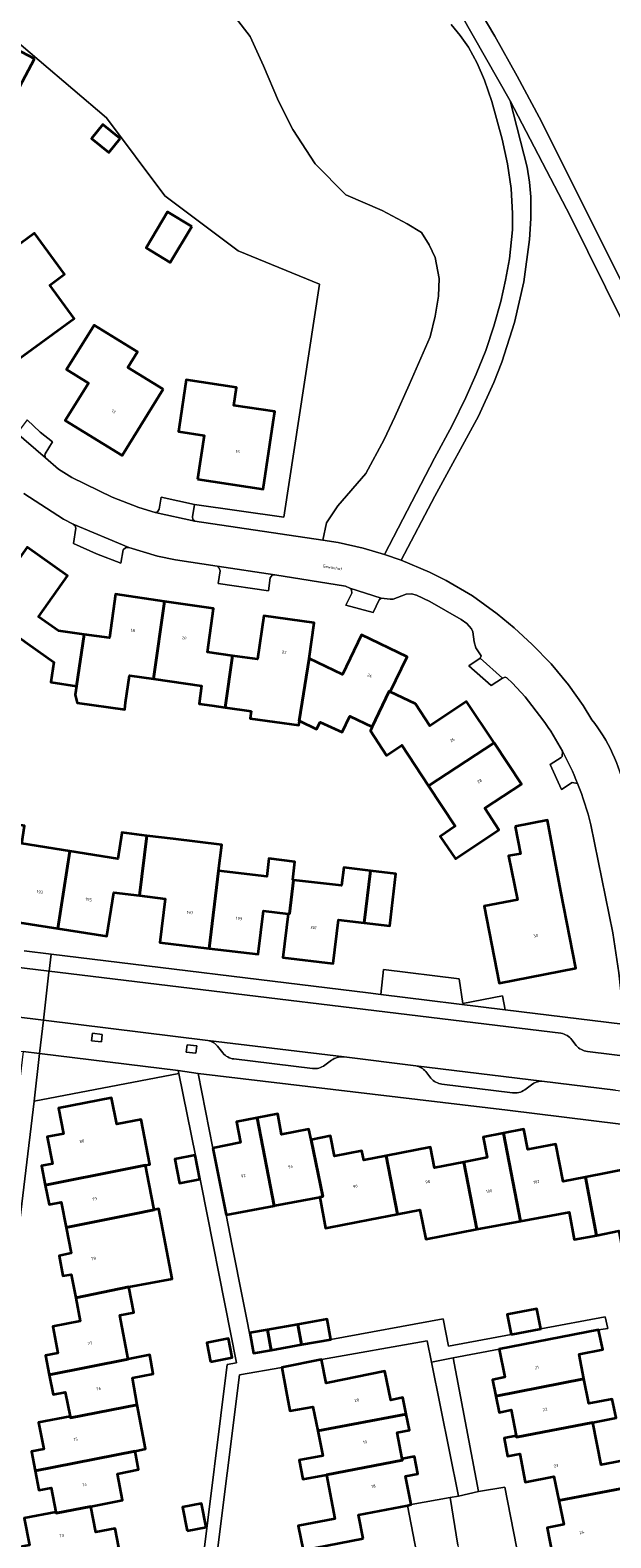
# Model space of a CAD drawing. Header units: metres. Extents: x 197700 to 204338, y 317132 to 325229.
# Tile 85 of 256: x 199040 to 199110, y 320402 to 320583. Entities that reach past the tile are written whole.
import ezdxf
from ezdxf.enums import TextEntityAlignment as Align

# ---------------------------------------------------------------- set-up
doc = ezdxf.new("R2010")
doc.units = ezdxf.units.M
for name, color, linetype, lineweight in [('B-WE-GR-BEPLANTING_CULTUUR_BODEMBEDEKKER-GV', 90, 'Continuous', 18), ('B-WE-GR-BEPLANTING_CULTUUR_HEESTERS-GV', 90, 'Continuous', 18), ('B-WE-OG-BEBOUWING-GV', 7, 'Continuous', 35), ('B-WE-OG-BEBOUWING-T18', 10, 'Continuous', 18), ('B-WE-OG-TERREIN_CULTUURSCHEIDING-GV', 7, 'Continuous', 18), ('B-WE-OG-TERREIN_ERF-GV', 7, 'Continuous', 18), ('B-WE-OG-TOPOGRAFIE-T18', 10, 'Continuous', 18), ('B-WE-VH-ONVERHARD-GV', 252, 'Continuous', 18), ('B-WE-VH-VERHARDING_ASFALT-GV', 252, 'Continuous', 18), ('B-WE-VH-VERHARDING_BETONSTRAATSTEEN-GV', 252, 'Continuous', 18), ('B-WE-VH-VERHARDING_TEGEL-GV', 252, 'Continuous', 18)]:
    doc.layers.add(name, color=color, linetype=linetype, lineweight=lineweight)
doc.styles.add('NLCS-ISO-M200-T18', font='NLCS-ISO.ttf', dxfattribs={"height": 0.36})

msp = doc.modelspace()

# ---------------------------------------------------------------- linework, layer by layer
at = {"layer": 'B-WE-GR-BEPLANTING_CULTUUR_BODEMBEDEKKER-GV'}
msp.add_lwpolyline([(199040.676, 320454.119), (199058.087, 320457.456), (199057.987, 320457.806), (199041.331, 320459.824)], close=True, dxfattribs=at)
at = {"layer": 'B-WE-GR-BEPLANTING_CULTUUR_HEESTERS-GV'}
msp.add_lwpolyline([(199037.26, 320582.745), (199049.38, 320572.422), (199056.404, 320563.012), (199065.21, 320556.397), (199074.961, 320552.412), (199070.702, 320524.38), (199059.946, 320525.909), (199059.702, 320524.417), (199059.739, 320524.094), (199059.98, 320523.877), (199075.389, 320521.582), (199075.825, 320523.69), (199077.177, 320525.718), (199080.557, 320529.624), (199082.735, 320533.718), (199084.012, 320536.422), (199085.74, 320540.291), (199088.294, 320546.075), (199088.895, 320548.554), (199089.271, 320550.958), (199089.346, 320553.061), (199088.895, 320555.615), (199088.144, 320557.117), (199087.243, 320558.62), (199085.515, 320559.671), (199082.51, 320561.249), (199078.153, 320563.127), (199074.473, 320566.883), (199071.768, 320571.014), (199070.041, 320574.394), (199068.238, 320578.676), (199066.66, 320582.206), (199063.505, 320586.263)], dxfattribs=at)
msp.add_lwpolyline([(199097.274, 320465.113), (199096.965, 320466.794), (199092.213, 320465.863), (199091.744, 320468.835), (199082.686, 320469.934), (199082.327, 320466.941)], close=True, dxfattribs=at)
at = {"layer": 'B-WE-OG-BEBOUWING-GV'}
for points in [[(199040.745, 320579.487), (199036.912, 320581.53), (199034.74, 320577.452), (199038.573, 320575.41)], [(199051.023, 320569.91), (199048.943, 320571.595), (199047.578, 320569.91), (199049.658, 320568.225)], [(199059.631, 320559.35), (199056.718, 320561.087), (199054.134, 320556.753), (199057.047, 320555.016)], [(199037.448, 320552.322), (199033.182, 320549.208), (199037.908, 320542.744), (199045.505, 320548.282), (199042.564, 320552.294), (199044.329, 320553.588), (199040.711, 320558.535), (199035.625, 320554.821)], [(199056.188, 320539.752), (199051.952, 320542.383), (199053.107, 320544.242), (199047.902, 320547.476), (199044.579, 320542.126), (199047.21, 320540.493), (199044.42, 320535.989), (199051.241, 320531.767)], [(199060.306, 320528.944), (199068.225, 320527.753), (199069.425, 320535.813), (199069.611, 320537.062), (199064.692, 320537.801), (199065.02, 320539.974), (199058.971, 320540.897), (199058.115, 320535.191), (199058.036, 320534.663), (199061.096, 320534.2)], [(199046.679, 320510.267), (199043.602, 320510.701), (199041.196, 320512.386), (199044.689, 320517.32), (199039.828, 320520.762), (199034.379, 320513.08), (199039.868, 320509.188), (199043.038, 320506.939), (199042.688, 320504.506), (199045.753, 320504.046)], [(199051.676, 320502.076), (199052.144, 320505.301), (199055.013, 320504.901), (199056.358, 320514.232), (199050.475, 320515.086), (199049.726, 320509.837), (199046.679, 320510.267), (199045.753, 320504.046), (199045.598, 320502.973), (199045.862, 320502.038), (199051.565, 320501.243)], [(199063.636, 320501.485), (199064.522, 320507.702), (199061.503, 320508.133), (199062.251, 320513.377), (199056.358, 320514.232), (199055.013, 320504.901), (199060.802, 320504.093), (199060.517, 320501.926), (199062.019, 320501.714)], [(199066.755, 320501.043), (199066.629, 320500.156), (199072.503, 320499.324), (199072.578, 320499.848), (199072.54, 320499.867), (199073.734, 320507.383), (199074.345, 320511.643), (199068.291, 320512.508), (199067.541, 320507.27), (199064.522, 320507.702), (199063.636, 320501.485)], [(199083.487, 320503.359), (199085.523, 320507.556), (199080.031, 320510.215), (199077.723, 320505.452), (199073.734, 320507.383), (199072.54, 320499.867), (199072.578, 320499.848), (199074.623, 320498.854), (199075.052, 320499.707), (199077.701, 320498.484), (199078.636, 320500.441), (199081.303, 320499.15), (199083.343, 320503.429)], [(199095.952, 320497.226), (199092.661, 320502.187), (199088.251, 320499.263), (199086.508, 320501.897), (199083.487, 320503.359), (199083.343, 320503.429), (199081.303, 320499.15), (199081.085, 320498.646), (199083.032, 320495.711), (199084.853, 320496.92), (199088.07, 320492.049)], [(199095.952, 320497.226), (199088.07, 320492.049), (199091.287, 320487.179), (199089.467, 320485.957), (199091.3, 320483.28), (199096.535, 320486.765), (199094.833, 320489.36), (199099.243, 320492.265)], [(199035.432, 320481.543), (199038.462, 320481.034), (199037.634, 320475.815), (199043.537, 320474.896), (199044.975, 320484.184), (199039.19, 320485.092), (199039.518, 320487.232), (199038.374, 320487.422), (199036.368, 320487.755)], [(199098.491, 320487.134), (199099.129, 320483.867), (199097.697, 320483.605), (199098.762, 320478.328), (199094.773, 320477.554), (199096.568, 320468.316), (199105.787, 320470.112), (199103.988, 320479.341), (199102.389, 320487.895)], [(199043.537, 320474.896), (199049.431, 320473.978), (199050.245, 320479.216), (199053.339, 320478.839), (199054.244, 320486.048), (199051.231, 320486.411), (199051.225, 320486.369), (199050.751, 320483.278), (199044.975, 320484.184)], [(199061.708, 320472.481), (199062.832, 320481.812), (199063.219, 320484.952), (199057.387, 320485.67), (199054.244, 320486.048), (199053.339, 320478.839), (199056.433, 320478.462), (199055.803, 320473.183)], [(199062.832, 320481.812), (199061.708, 320472.481), (199067.613, 320471.779), (199068.25, 320477.019), (199071.2, 320476.66), (199071.359, 320476.641), (199071.846, 320480.715), (199071.787, 320480.722), (199072.03, 320482.897), (199068.881, 320483.311), (199068.64, 320481.139)], [(199080.348, 320475.566), (199081.094, 320481.824), (199077.902, 320482.212), (199077.613, 320480.041), (199071.846, 320480.715), (199071.359, 320476.641), (199071.2, 320476.66), (199070.571, 320471.405), (199076.634, 320470.677), (199077.274, 320475.933)], [(199080.348, 320475.566), (199083.421, 320475.2), (199084.167, 320481.451), (199081.094, 320481.824)], [(199051.66, 320445.93), (199054.06, 320446.4), (199054.593, 320446.504), (199053.543, 320451.896), (199050.612, 320451.327), (199049.99, 320454.53), (199043.62, 320453.25), (199044.21, 320450.18), (199042.24, 320449.8), (199042.87, 320446.58), (199041.57, 320446.32), (199042.02, 320443.99)], [(199062.173, 320448.472), (199063.755, 320440.437), (199069.54, 320441.529), (199067.479, 320452.089), (199065.02, 320451.61), (199065.5, 320449.14)], [(199075, 320442.56), (199075.36, 320442.634), (199073.96, 320449.47), (199073.7, 320450.74), (199070.41, 320450.1), (199069.95, 320452.57), (199067.479, 320452.089), (199069.54, 320441.529), (199069.603, 320441.541)], [(199108.25, 320437.968), (199106.96, 320444.959), (199104.25, 320444.43), (199103.37, 320448.94), (199100.02, 320448.28), (199099.54, 320450.73), (199097.091, 320450.258), (199099.12, 320439.677), (199104.961, 320440.755), (199105.6, 320437.455)], [(199073.96, 320449.47), (199075.36, 320442.634), (199075, 320442.56), (199075.7, 320438.82), (199076.106, 320438.9), (199081.028, 320439.867), (199084.35, 320440.52), (199083.001, 320447.527), (199080.29, 320447), (199080.07, 320448.12), (199076.76, 320447.48), (199076.29, 320449.93)], [(199084.35, 320440.52), (199087.05, 320441.05), (199087.74, 320437.5), (199093.889, 320438.712), (199092.34, 320446.782), (199088.78, 320446.1), (199088.31, 320448.56), (199083.001, 320447.527)], [(199097.091, 320450.258), (199094.66, 320449.79), (199095.14, 320447.32), (199092.34, 320446.782), (199093.889, 320438.712), (199099.12, 320439.677)], [(199060.598, 320444.717), (199060.029, 320447.599), (199057.588, 320447.117), (199058.157, 320444.235)], [(199054.06, 320446.4), (199051.66, 320445.93), (199042.02, 320443.99), (199042.47, 320441.66), (199043.95, 320441.95), (199044.542, 320438.897), (199052.54, 320440.53), (199055.103, 320441.042), (199054.5, 320444.14)], [(199116.86, 320440.1), (199116.04, 320444.16), (199112.72, 320443.52), (199112.24, 320445.99), (199106.96, 320444.959), (199108.25, 320437.968), (199110.95, 320438.49), (199111.64, 320434.96), (199117.28, 320436.06), (199117.66, 320436.137)], [(199045.681, 320430.448), (199052.062, 320431.76), (199057.256, 320432.745), (199055.663, 320441.154), (199055.103, 320441.042), (199052.54, 320440.53), (199044.542, 320438.897), (199045.14, 320435.81), (199043.67, 320435.52), (199044.14, 320433.08), (199045.14, 320433.27)], [(199045.681, 320430.448), (199046.22, 320427.64), (199042.91, 320427), (199043.53, 320423.79), (199042.05, 320423.51), (199042.505, 320421.169), (199051.99, 320423.08), (199050.97, 320428.35), (199052.66, 320428.68), (199052.062, 320431.76)], [(199098.026, 320426.022), (199101.576, 320426.735), (199101.093, 320429.141), (199097.543, 320428.429)], [(199072.822, 320424.815), (199072.391, 320427.256), (199068.726, 320426.609), (199069.155, 320424.168)], [(199072.391, 320427.256), (199072.822, 320424.815), (199076.318, 320425.432), (199075.889, 320427.873)], [(199061.891, 320422.767), (199064.493, 320423.281), (199064.041, 320425.569), (199061.439, 320425.055)], [(199068.726, 320426.609), (199066.608, 320426.235), (199067.039, 320423.794), (199069.155, 320424.168)], [(199106.756, 320420.701), (199106.18, 320423.68), (199109.01, 320424.22), (199108.52, 320426.61), (199096.58, 320424.28), (199097.25, 320420.89), (199095.78, 320420.6), (199096.165, 320418.631)], [(199045, 320416.19), (199045.035, 320416.01), (199053.083, 320417.576), (199052.487, 320420.837), (199055, 320421.32), (199054.57, 320423.58), (199051.99, 320423.08), (199042.505, 320421.169), (199042.96, 320418.83), (199044.43, 320419.12)], [(199074.767, 320414.431), (199085.396, 320416.472), (199085.01, 320418.44), (199083.53, 320418.15), (199082.84, 320421.61), (199075.961, 320420.232), (199075.796, 320420.199), (199075.231, 320423.015), (199070.43, 320422.081), (199070.963, 320419.231), (199071.41, 320416.84), (199074.19, 320417.34)], [(199106.756, 320420.701), (199096.165, 320418.631), (199096.55, 320416.66), (199098.01, 320416.96), (199098.62, 320413.83), (199098.65, 320413.7), (199107.83, 320415.47), (199110.61, 320416.01), (199110.15, 320418.27), (199107.33, 320417.73)], [(199040.805, 320409.631), (199052.812, 320412.02), (199054.054, 320412.267), (199053.083, 320417.576), (199045.035, 320416.01), (199045, 320416.19), (199041.21, 320415.45), (199041.83, 320412.24), (199040.35, 320411.95)], [(199084.91, 320411.09), (199084.3, 320414.23), (199085.78, 320414.52), (199085.396, 320416.472), (199074.767, 320414.431), (199075.36, 320411.44), (199072.54, 320410.91), (199072.99, 320408.62), (199075.81, 320409.16), (199084.94, 320410.92)], [(199098.62, 320413.83), (199097.16, 320413.55), (199097.57, 320411.4), (199099.04, 320411.7), (199099.71, 320408.27), (199103.13, 320408.97), (199103.725, 320406.069), (199113.825, 320408.006), (199113.286, 320410.699), (199113.179, 320411.19), (199112.16, 320410.993), (199110.29, 320410.63), (199108.81, 320410.34), (199107.83, 320415.47), (199098.65, 320413.7)], [(199043.3, 320404.68), (199043.33, 320404.53), (199047.496, 320405.346), (199051.317, 320406.095), (199050.69, 320409.27), (199053.24, 320409.78), (199052.812, 320412.02), (199040.805, 320409.631), (199041.26, 320407.31), (199042.73, 320407.59)], [(199080.219, 320401.488), (199079.67, 320404.33), (199085.549, 320405.485), (199085.98, 320405.57), (199085.31, 320408.99), (199086.81, 320409.28), (199086.39, 320411.38), (199084.91, 320411.09), (199084.94, 320410.92), (199075.81, 320409.16), (199076.83, 320403.87), (199072.42, 320403.02), (199073.005, 320400.099)], [(199103.39, 320397.23), (199103.37, 320397.35), (199112.52, 320399.16), (199111.532, 320404.24), (199114.4, 320404.798), (199113.825, 320408.006), (199103.725, 320406.069), (199104.32, 320403.17), (199102.32, 320402.76), (199103.01, 320399.31), (199101.52, 320399.02), (199101.93, 320396.94)], [(199043.3, 320404.68), (199039.5, 320403.93), (199040.13, 320400.69), (199038.64, 320400.4), (199039.14, 320397.93), (199040.61, 320398.27), (199040.59, 320398.37), (199048.55, 320399.98), (199050.848, 320400.43), (199050.405, 320402.69), (199048.106, 320402.242), (199047.496, 320405.346), (199043.33, 320404.53)], [(199059.086, 320402.413), (199061.37, 320402.864), (199060.807, 320405.716), (199058.523, 320405.265)]]:
    msp.add_lwpolyline(points, close=True, dxfattribs=at)
at = {"layer": 'B-WE-OG-TERREIN_CULTUURSCHEIDING-GV'}
for points in [[(199090.385, 320591.784), (199096.035, 320582.247), (199098.735, 320577.415), (199101.357, 320572.495), (199111.131, 320552.97)], [(199063.505, 320586.263), (199066.66, 320582.206), (199068.238, 320578.676), (199070.041, 320574.394), (199071.768, 320571.014), (199074.473, 320566.883), (199078.153, 320563.127), (199082.51, 320561.249), (199085.515, 320559.671), (199087.243, 320558.62), (199088.144, 320557.117), (199088.895, 320555.615), (199089.346, 320553.061), (199089.271, 320550.958), (199088.895, 320548.554), (199088.294, 320546.075), (199085.74, 320540.291), (199084.012, 320536.422), (199082.735, 320533.718), (199080.557, 320529.624), (199077.177, 320525.718), (199075.825, 320523.69), (199075.389, 320521.582), (199077.236, 320521.307), (199080.236, 320520.632), (199082.775, 320519.884), (199088.787, 320531.46), (199090.916, 320535.402), (199092.562, 320538.779), (199093.81, 320541.563), (199094.959, 320544.426), (199095.932, 320547.352), (199096.761, 320550.323), (199097.345, 320552.881), (199097.81, 320555.463), (199098.163, 320558.919), (199098.183, 320560.906), (199097.996, 320563.913), (199097.557, 320566.894), (199096.928, 320569.839), (199095.682, 320574.356), (199094.807, 320576.945), (199093.939, 320578.974), (199092.866, 320580.903), (199091.895, 320582.319), (199090.811, 320583.65)], [(199111.419, 320547.829), (199105.153, 320560.548), (199097.9, 320574.459), (199099.92, 320566.458), (199100.202, 320564.68), (199100.357, 320562.886), (199100.388, 320560.316), (199100.224, 320557.752), (199099.519, 320552.664), (199098.394, 320547.783), (199096.888, 320543.004), (199095.944, 320540.587), (199094.064, 320536.514), (199088.838, 320526.904), (199084.795, 320519.207), (199088.187, 320517.761), (199090.195, 320516.75), (199093.352, 320514.887), (199096.341, 320512.738), (199098.388, 320511.055), (199100.546, 320509.031), (199102.819, 320506.711), (199104.899, 320504.209), (199106.642, 320501.721), (199107.705, 320500.001)]]:
    msp.add_lwpolyline(points, dxfattribs=at)
msp.add_lwpolyline([(199107.705, 320500.001, -0.1171204), (199111.691, 320491.428)], format="xyb", dxfattribs=at)
at = {"layer": 'B-WE-OG-TERREIN_ERF-GV'}
for points in [[(199039.848, 320536.059), (199041.412, 320534.596), (199042.893, 320533.442), (199042.003, 320531.996), (199041.956, 320531.8), (199042.03, 320531.524), (199043.59, 320530.138), (199045.208, 320529.149), (199050.06, 320526.762), (199053.25, 320525.534), (199055.217, 320524.921), (199055.522, 320525.016), (199055.724, 320525.312), (199055.957, 320526.774), (199059.946, 320525.909), (199070.702, 320524.38), (199074.961, 320552.412), (199065.21, 320556.397), (199056.404, 320563.012), (199049.38, 320572.422), (199037.26, 320582.745)], [(199101.828, 320500), (199099.685, 320502.747), (199098.166, 320504.41), (199097.47, 320505.051), (199097.282, 320505.102), (199096.959, 320504.994), (199095.601, 320504.104), (199092.926, 320506.497), (199094.271, 320507.415), (199094.273, 320507.419), (199094.385, 320507.688), (199093.76, 320508.629), (199093.57, 320509.353), (199093.391, 320510.573), (199093.233, 320510.943), (199092.674, 320511.557), (199092.007, 320512.062), (199088.229, 320514.216), (199086.618, 320514.981), (199086.014, 320515.139), (199085.408, 320515.103), (199083.844, 320514.514), (199083.468, 320514.484), (199082.372, 320514.63), (199082.133, 320514.437), (199081.419, 320512.899), (199078.152, 320513.798), (199078.853, 320515.226), (199078.835, 320515.624), (199078.604, 320515.843), (199078.086, 320516.046), (199069.625, 320517.448), (199069.296, 320517.37), (199069.06, 320517.058), (199068.845, 320515.515), (199062.783, 320516.376), (199063.022, 320517.898), (199062.937, 320518.241), (199062.658, 320518.457), (199057.657, 320519.236), (199055.519, 320519.692), (199052.076, 320520.705), (199051.691, 320520.72), (199051.396, 320520.439), (199051.101, 320518.818), (199048.173, 320519.953), (199045.402, 320521.198), (199045.694, 320523.035), (199045.607, 320523.32), (199045.362, 320523.531), (199044.192, 320524.112), (199039.462, 320527.213)], [(199039.828, 320520.762), (199044.689, 320517.32), (199041.196, 320512.386), (199043.602, 320510.701), (199046.679, 320510.267), (199049.726, 320509.837), (199050.475, 320515.086), (199056.358, 320514.232), (199062.251, 320513.377), (199061.503, 320508.133), (199064.522, 320507.702), (199067.541, 320507.27), (199068.291, 320512.508), (199074.345, 320511.643), (199073.734, 320507.383), (199077.723, 320505.452), (199080.031, 320510.215), (199085.523, 320507.556), (199083.487, 320503.359), (199086.508, 320501.897), (199088.251, 320499.263), (199092.661, 320502.187), (199095.952, 320497.226), (199099.243, 320492.265), (199094.833, 320489.36), (199096.535, 320486.765), (199091.3, 320483.28), (199089.467, 320485.957), (199091.287, 320487.179), (199088.07, 320492.049), (199084.853, 320496.92), (199083.032, 320495.711), (199081.085, 320498.646), (199081.303, 320499.15), (199078.636, 320500.441), (199077.701, 320498.484), (199075.052, 320499.707), (199074.623, 320498.854), (199072.578, 320499.848), (199072.503, 320499.324), (199066.629, 320500.156), (199066.755, 320501.043), (199063.636, 320501.485), (199062.019, 320501.714), (199060.517, 320501.926), (199060.802, 320504.093), (199055.013, 320504.901), (199052.144, 320505.301), (199051.676, 320502.076), (199051.565, 320501.243), (199045.862, 320502.038), (199045.598, 320502.973), (199045.753, 320504.046), (199042.688, 320504.506), (199043.038, 320506.939), (199039.868, 320509.188)], [(199105.996, 320492.325), (199105.325, 320492.452), (199104.053, 320491.61), (199102.692, 320494.608), (199104.009, 320495.447), (199104.136, 320495.558), (199104.172, 320496.219)], [(199080.807, 320467.127), (199082.327, 320466.941), (199082.686, 320469.934), (199091.744, 320468.835), (199092.213, 320465.863), (199096.965, 320466.794), (199097.274, 320465.113), (199111.393, 320463.386), (199111.427, 320464.014), (199111.548, 320463.999), (199110.946, 320469.563), (199110.246, 320474.352), (199107.591, 320487.36)], [(199039.19, 320485.092), (199044.975, 320484.184), (199050.751, 320483.278), (199051.225, 320486.369), (199051.231, 320486.411), (199054.244, 320486.048), (199057.387, 320485.67), (199063.219, 320484.952), (199062.832, 320481.812), (199068.64, 320481.139), (199068.881, 320483.311), (199072.03, 320482.897), (199071.787, 320480.722), (199071.846, 320480.715), (199077.613, 320480.041), (199077.902, 320482.212), (199081.094, 320481.824), (199084.167, 320481.451), (199083.421, 320475.2), (199080.348, 320475.566), (199077.274, 320475.933), (199076.634, 320470.677), (199070.571, 320471.405), (199071.2, 320476.66), (199068.25, 320477.019), (199067.613, 320471.779), (199061.708, 320472.481), (199055.803, 320473.183), (199056.433, 320478.462), (199053.339, 320478.839), (199050.245, 320479.216), (199049.431, 320473.978), (199043.537, 320474.896), (199037.634, 320475.815)], [(199039.503, 320472.179), (199042.744, 320471.783), (199080.807, 320467.127)], [(199060.78, 320397.58), (199063.879, 320422.42), (199065.017, 320422.647), (199060.054, 320447.574), (199058.087, 320457.456), (199040.676, 320454.119), (199036.148, 320416.731)], [(199128.364, 320449.228), (199097.552, 320453.013), (199060.388, 320457.454), (199062.173, 320448.472), (199065.5, 320449.14), (199065.02, 320451.61), (199067.479, 320452.089), (199069.95, 320452.57), (199070.41, 320450.1), (199073.7, 320450.74), (199073.96, 320449.47), (199076.29, 320449.93), (199076.76, 320447.48), (199080.07, 320448.12), (199080.29, 320447), (199083.001, 320447.527), (199088.31, 320448.56), (199088.78, 320446.1), (199092.34, 320446.782), (199095.14, 320447.32), (199094.66, 320449.79), (199097.091, 320450.258), (199099.54, 320450.73), (199100.02, 320448.28), (199103.37, 320448.94), (199104.25, 320444.43), (199106.96, 320444.959), (199112.24, 320445.99)], [(199039.5, 320403.93), (199043.3, 320404.68), (199042.73, 320407.59), (199041.26, 320407.31), (199040.805, 320409.631), (199040.35, 320411.95), (199041.83, 320412.24), (199041.21, 320415.45), (199045, 320416.19), (199044.43, 320419.12), (199042.96, 320418.83), (199042.505, 320421.169), (199042.05, 320423.51), (199043.53, 320423.79), (199042.91, 320427), (199046.22, 320427.64), (199045.681, 320430.448), (199045.14, 320433.27), (199044.14, 320433.08), (199043.67, 320435.52), (199045.14, 320435.81), (199044.542, 320438.897), (199043.95, 320441.95), (199042.47, 320441.66), (199042.02, 320443.99), (199041.57, 320446.32), (199042.87, 320446.58), (199042.24, 320449.8), (199044.21, 320450.18), (199043.62, 320453.25), (199049.99, 320454.53), (199050.612, 320451.327), (199053.543, 320451.896), (199054.593, 320446.504), (199054.06, 320446.4), (199054.5, 320444.14), (199055.103, 320441.042), (199055.663, 320441.154), (199057.256, 320432.745), (199052.062, 320431.76), (199052.66, 320428.68), (199050.97, 320428.35), (199051.99, 320423.08), (199054.57, 320423.58), (199055, 320421.32), (199052.487, 320420.837), (199053.083, 320417.576), (199054.054, 320412.267), (199052.812, 320412.02), (199053.24, 320409.78), (199050.69, 320409.27), (199051.317, 320406.095), (199047.496, 320405.346), (199048.106, 320402.242), (199050.405, 320402.69), (199050.848, 320400.43)], [(199110.95, 320438.49), (199108.25, 320437.968), (199105.6, 320437.455), (199104.961, 320440.755), (199099.12, 320439.677), (199093.889, 320438.712), (199087.74, 320437.5), (199087.05, 320441.05), (199084.35, 320440.52), (199081.028, 320439.867), (199076.106, 320438.9), (199075.7, 320438.82), (199075, 320442.56), (199069.603, 320441.541), (199069.54, 320441.529), (199063.755, 320440.437), (199064.484, 320436.712), (199067.039, 320423.794), (199066.608, 320426.235), (199068.726, 320426.609), (199072.391, 320427.256), (199075.889, 320427.873), (199076.318, 320425.432), (199089.831, 320427.941), (199090.478, 320424.638), (199098.026, 320426.022), (199097.543, 320428.429), (199101.093, 320429.141), (199101.576, 320426.735), (199109.29, 320428.173), (199109.611, 320426.75), (199108.52, 320426.61), (199109.01, 320424.22), (199106.18, 320423.68), (199106.756, 320420.701), (199107.33, 320417.73), (199110.15, 320418.27)], [(199103.01, 320399.31), (199102.32, 320402.76), (199104.32, 320403.17), (199103.725, 320406.069), (199103.13, 320408.97), (199099.71, 320408.27), (199099.04, 320411.7), (199097.57, 320411.4), (199097.16, 320413.55), (199098.62, 320413.83), (199098.01, 320416.96), (199096.55, 320416.66), (199096.165, 320418.631), (199095.78, 320420.6), (199097.25, 320420.89), (199096.58, 320424.28), (199091.026, 320423.234), (199094.067, 320407.163), (199097.268, 320407.66), (199101.507, 320385.951)], [(199073.005, 320400.099), (199072.42, 320403.02), (199076.83, 320403.87), (199075.81, 320409.16), (199072.99, 320408.62), (199072.54, 320410.91), (199075.36, 320411.44), (199074.767, 320414.431), (199074.19, 320417.34), (199071.41, 320416.84), (199070.963, 320419.231), (199070.43, 320422.081), (199065.362, 320421.177), (199062.41, 320397.54)], [(199110.61, 320416.01), (199107.83, 320415.47), (199108.81, 320410.34), (199110.29, 320410.63)], [(199095.068, 320356.021), (199085.549, 320405.485), (199079.67, 320404.33), (199080.219, 320401.488)]]:
    msp.add_lwpolyline(points, dxfattribs=at)
for points in [[(199040.745, 320579.487), (199038.573, 320575.41), (199034.74, 320577.452), (199036.912, 320581.53)], [(199051.023, 320569.91), (199049.658, 320568.225), (199047.578, 320569.91), (199048.943, 320571.595)], [(199059.631, 320559.35), (199057.047, 320555.016), (199054.134, 320556.753), (199056.718, 320561.087)], [(199037.448, 320552.322), (199035.625, 320554.821), (199040.711, 320558.535), (199044.329, 320553.588), (199042.564, 320552.294), (199045.505, 320548.282), (199037.908, 320542.744), (199033.182, 320549.208)], [(199044.42, 320535.989), (199047.21, 320540.493), (199044.579, 320542.126), (199047.902, 320547.476), (199053.107, 320544.242), (199051.952, 320542.383), (199056.188, 320539.752), (199051.241, 320531.767)], [(199069.425, 320535.813), (199068.225, 320527.753), (199060.306, 320528.944), (199061.096, 320534.2), (199058.036, 320534.663), (199058.115, 320535.191), (199058.971, 320540.897), (199065.02, 320539.974), (199064.692, 320537.801), (199069.611, 320537.062)], [(199098.762, 320478.328), (199097.697, 320483.605), (199099.129, 320483.867), (199098.491, 320487.134), (199102.389, 320487.895), (199103.988, 320479.341), (199105.787, 320470.112), (199096.568, 320468.316), (199094.773, 320477.554)], [(199060.598, 320444.717), (199058.157, 320444.235), (199057.588, 320447.117), (199060.029, 320447.599)], [(199061.891, 320422.767), (199061.439, 320425.055), (199064.041, 320425.569), (199064.493, 320423.281)], [(199085.396, 320416.472), (199085.78, 320414.52), (199084.3, 320414.23), (199084.91, 320411.09), (199086.39, 320411.38), (199086.81, 320409.28), (199085.31, 320408.99), (199085.98, 320405.57), (199090.663, 320406.413), (199091.696, 320406.599), (199088.429, 320422.707), (199087.908, 320425.274), (199075.231, 320423.015), (199075.796, 320420.199), (199075.961, 320420.232), (199082.84, 320421.61), (199083.53, 320418.15), (199085.01, 320418.44)], [(199059.086, 320402.413), (199058.523, 320405.265), (199060.807, 320405.716), (199061.37, 320402.864)]]:
    msp.add_lwpolyline(points, close=True, dxfattribs=at)
for points in [[(199104.172, 320496.219, 0.0291883), (199101.828, 320500)], [(199107.591, 320487.36, 0.034445), (199105.996, 320492.325)]]:
    msp.add_lwpolyline(points, format="xyb", dxfattribs=at)
at = {"layer": 'B-WE-VH-ONVERHARD-GV'}
for points in [[(199048.869, 320462.122), (199047.699, 320462.271), (199047.586, 320461.385), (199048.769, 320461.231)], [(199060.236, 320460.755), (199059.092, 320460.904), (199058.962, 320460.023), (199060.126, 320459.864)]]:
    msp.add_lwpolyline(points, close=True, dxfattribs=at)
at = {"layer": 'B-WE-VH-VERHARDING_ASFALT-GV'}
for points in [[(199042.506, 320656.059), (199049.269, 320647.107), (199058.451, 320634.541), (199083.431, 320598.808), (199085.887, 320595.018), (199090.461, 320587.511), (199097.9, 320574.459), (199105.153, 320560.548), (199111.419, 320547.829), (199115.251, 320539.492)], [(199119.691, 320534.026), (199117.676, 320539.392), (199111.131, 320552.97), (199101.357, 320572.495), (199098.735, 320577.415), (199096.035, 320582.247), (199090.385, 320591.784), (199087.417, 320596.476), (199084.061, 320601.453), (199051.007, 320648.097), (199044.615, 320656.3)], [(199082.775, 320519.884), (199084.795, 320519.207), (199088.838, 320526.904), (199094.064, 320536.514), (199095.944, 320540.587), (199096.888, 320543.004), (199098.394, 320547.783), (199099.519, 320552.664), (199100.224, 320557.752), (199100.388, 320560.316), (199100.357, 320562.886), (199100.202, 320564.68), (199099.92, 320566.458), (199097.9, 320574.459), (199090.461, 320587.511)], [(199090.811, 320583.65), (199091.895, 320582.319), (199092.866, 320580.903), (199093.939, 320578.974), (199094.807, 320576.945), (199095.682, 320574.356), (199096.928, 320569.839), (199097.557, 320566.894), (199097.996, 320563.913), (199098.183, 320560.906), (199098.163, 320558.919), (199097.81, 320555.463), (199097.345, 320552.881), (199096.761, 320550.323), (199095.932, 320547.352), (199094.959, 320544.426), (199093.81, 320541.563), (199092.562, 320538.779), (199090.916, 320535.402), (199088.787, 320531.46), (199082.775, 320519.884)], [(199042.474, 320469.752), (199027.57, 320471.563)], [(199023.624, 320466.091), (199041.794, 320463.852), (199042.457, 320469.623), (199042.474, 320469.752)], [(199103.989, 320462.279), (199042.474, 320469.752), (199042.457, 320469.623), (199041.794, 320463.852), (199061.551, 320461.417), (199077.928, 320459.432)], [(199105.838, 320460.799), (199105.318, 320461.489)], [(199077.928, 320459.432), (199086.539, 320458.374), (199101.688, 320456.518), (199110.553, 320455.448), (199127.27, 320453.431), (199127.447, 320453.41), (199128.446, 320453.264)], [(199119.196, 320458.615), (199107.186, 320460.085)]]:
    msp.add_lwpolyline(points, dxfattribs=at)
for points in [[(199105.318, 320461.489, 0.1889022), (199103.989, 320462.279)], [(199107.186, 320460.085, -0.1959672), (199105.838, 320460.799)]]:
    msp.add_lwpolyline(points, format="xyb", dxfattribs=at)
at = {"layer": 'B-WE-VH-VERHARDING_BETONSTRAATSTEEN-GV'}
for points in [[(199042.03, 320531.524), (199041.956, 320531.8), (199042.003, 320531.996), (199042.893, 320533.442), (199041.412, 320534.596), (199039.848, 320536.059), (199038.892, 320534.811), (199038.644, 320534.666), (199038.266, 320534.751)], [(199059.98, 320523.877), (199059.739, 320524.094), (199059.702, 320524.417), (199059.946, 320525.909), (199055.957, 320526.774), (199055.724, 320525.312), (199055.522, 320525.016), (199055.217, 320524.921)], [(199045.362, 320523.531), (199045.607, 320523.32), (199045.694, 320523.035), (199045.402, 320521.198), (199048.173, 320519.953), (199051.101, 320518.818), (199051.396, 320520.439), (199051.691, 320520.72), (199052.076, 320520.705)], [(199062.658, 320518.457), (199062.937, 320518.241), (199063.022, 320517.898), (199062.783, 320516.376), (199068.845, 320515.515), (199069.06, 320517.058), (199069.296, 320517.37), (199069.625, 320517.448)], [(199082.372, 320514.63), (199078.604, 320515.843), (199078.835, 320515.624), (199078.853, 320515.226), (199078.152, 320513.798), (199081.419, 320512.899), (199082.133, 320514.437)], [(199096.959, 320504.994), (199094.273, 320507.419), (199094.271, 320507.415), (199092.926, 320506.497), (199095.601, 320504.104)]]:
    msp.add_lwpolyline(points, close=True, dxfattribs=at)
for points in [[(199075.389, 320521.582), (199059.98, 320523.877), (199055.217, 320524.921), (199053.25, 320525.534), (199050.06, 320526.762), (199045.208, 320529.149), (199043.59, 320530.138), (199042.03, 320531.524), (199038.266, 320534.751)], [(199039.462, 320527.213), (199044.192, 320524.112), (199045.362, 320523.531), (199052.076, 320520.705), (199055.519, 320519.692), (199057.657, 320519.236), (199062.658, 320518.457), (199069.625, 320517.448), (199078.086, 320516.046), (199078.604, 320515.843), (199082.372, 320514.63), (199083.468, 320514.484), (199083.844, 320514.514), (199085.408, 320515.103), (199086.014, 320515.139), (199086.618, 320514.981), (199088.229, 320514.216), (199092.007, 320512.062), (199092.674, 320511.557), (199093.233, 320510.943), (199093.391, 320510.573), (199093.57, 320509.353), (199093.76, 320508.629), (199094.385, 320507.688), (199094.273, 320507.419), (199096.959, 320504.994), (199097.282, 320505.102), (199097.47, 320505.051), (199098.166, 320504.41), (199099.685, 320502.747), (199101.828, 320500)], [(199107.705, 320500.001), (199106.642, 320501.721), (199104.899, 320504.209), (199102.819, 320506.711), (199100.546, 320509.031), (199098.388, 320511.055), (199096.341, 320512.738), (199093.352, 320514.887), (199090.195, 320516.75), (199088.187, 320517.761), (199084.795, 320519.207), (199082.775, 320519.884), (199080.236, 320520.632), (199077.236, 320521.307), (199075.389, 320521.582)], [(199104.172, 320496.219), (199104.136, 320495.558), (199104.009, 320495.447), (199102.692, 320494.608), (199104.053, 320491.61), (199105.325, 320492.452), (199105.996, 320492.325)], [(199107.591, 320487.36), (199110.246, 320474.352), (199110.946, 320469.563), (199111.548, 320463.999), (199116.597, 320463.374), (199115.549, 320472.592), (199115.419, 320473.731), (199111.555, 320491.4), (199111.691, 320491.428)], [(199077.823, 320459.435), (199077.928, 320459.432), (199061.551, 320461.417)], [(199062.731, 320460.709), (199063.346, 320459.926)], [(199064.684, 320459.188), (199074.127, 320458.049)], [(199075.611, 320458.431), (199076.416, 320459.026)], [(199101.688, 320456.518), (199086.539, 320458.374)], [(199087.736, 320457.666), (199088.365, 320456.874)], [(199089.694, 320456.144), (199098.16, 320455.12)], [(199099.647, 320455.486), (199100.435, 320456.085)], [(199091.611, 320400.708), (199090.663, 320406.413), (199085.98, 320405.57), (199085.549, 320405.485), (199095.068, 320356.021)]]:
    msp.add_lwpolyline(points, dxfattribs=at)
for points in [[(199101.828, 320500, -0.0291883), (199104.172, 320496.219)], [(199111.691, 320491.428, 0.1171204), (199107.705, 320500.001)], [(199104.172, 320496.219, -0.0282954), (199105.996, 320492.325)], [(199105.996, 320492.325, 0.0282954), (199104.172, 320496.219)], [(199105.996, 320492.325, -0.034445), (199107.591, 320487.36)], [(199061.551, 320461.417, -0.1929213), (199062.731, 320460.709)], [(199063.346, 320459.926, 0.1979457), (199064.684, 320459.188)], [(199076.416, 320459.026, -0.1804744), (199077.823, 320459.435)], [(199074.127, 320458.049, 0.1962515), (199075.611, 320458.431)], [(199086.539, 320458.374, -0.16858), (199087.736, 320457.666)], [(199088.365, 320456.874, 0.1778985), (199089.694, 320456.144)], [(199100.435, 320456.085, -0.1703355), (199101.688, 320456.518)], [(199098.16, 320455.12, 0.2073144), (199099.647, 320455.486)]]:
    msp.add_lwpolyline(points, format="xyb", dxfattribs=at)
at = {"layer": 'B-WE-VH-VERHARDING_TEGEL-GV'}
for points in [[(199027.57, 320471.563), (199042.474, 320469.752), (199042.744, 320471.783), (199039.503, 320472.179)], [(199002.809, 320470.542), (199004.42, 320469.321), (199007.122, 320469.819), (199009.222, 320468.615), (199010.954, 320467.82), (199011.943, 320467.351), (199014.973, 320466.157), (199018.673, 320465.002), (199022.325, 320463.998), (199032.079, 320462.837), (199033.277, 320460.883), (199035.278, 320460.581), (199039.354, 320460.071), (199041.331, 320459.824), (199041.794, 320463.852), (199023.624, 320466.091)], [(199082.327, 320466.941), (199080.807, 320467.127), (199042.744, 320471.783), (199042.474, 320469.752), (199103.989, 320462.279)], [(199122.647, 320460.013), (199127.421, 320459.434), (199127.492, 320459.983), (199127.686, 320461.483), (199116.787, 320462.762), (199116.597, 320463.374), (199111.548, 320463.999), (199111.427, 320464.014), (199111.393, 320463.386), (199097.274, 320465.113), (199082.327, 320466.941)], [(199061.551, 320461.417), (199041.794, 320463.852), (199041.331, 320459.824), (199057.987, 320457.806)], [(199105.318, 320461.489), (199105.838, 320460.799)], [(199063.346, 320459.926), (199062.731, 320460.709)], [(199086.539, 320458.374), (199077.928, 320459.432), (199077.823, 320459.435)], [(199107.186, 320460.085), (199119.196, 320458.615)], [(199057.987, 320457.806), (199060.388, 320457.454), (199097.552, 320453.013), (199128.364, 320449.228), (199128.588, 320449.18), (199131.664, 320448.525), (199132.965, 320448.123), (199134.666, 320447.42), (199136.465, 320446.417), (199138.515, 320444.914), (199140.065, 320443.411), (199141.864, 320441.206), (199143.162, 320438.753), (199144.211, 320435.948), (199145.094, 320432.652), (199145.659, 320430.54), (199155.9, 320393.846)], [(199062.41, 320397.54), (199065.362, 320421.177), (199070.43, 320422.081), (199075.231, 320423.015), (199087.908, 320425.274), (199088.429, 320422.707), (199091.026, 320423.234), (199096.58, 320424.28), (199108.52, 320426.61), (199109.611, 320426.75), (199109.29, 320428.173), (199101.576, 320426.735), (199098.026, 320426.022), (199090.478, 320424.638), (199089.831, 320427.941), (199076.318, 320425.432), (199072.822, 320424.815), (199069.155, 320424.168), (199067.039, 320423.794), (199064.484, 320436.712), (199063.755, 320440.437), (199062.173, 320448.472), (199060.388, 320457.454), (199057.987, 320457.806), (199058.087, 320457.456), (199060.054, 320447.574), (199065.017, 320422.647), (199063.879, 320422.42), (199060.78, 320397.58)], [(199074.127, 320458.049), (199064.684, 320459.188)], [(199076.416, 320459.026), (199075.611, 320458.431)], [(199088.365, 320456.874), (199087.736, 320457.666)], [(199098.16, 320455.12), (199089.694, 320456.144)], [(199100.435, 320456.085), (199099.647, 320455.486)], [(199110.553, 320455.448), (199101.688, 320456.518)]]:
    msp.add_lwpolyline(points, dxfattribs=at)
for points in [[(199048.869, 320462.122), (199048.769, 320461.231), (199047.586, 320461.385), (199047.699, 320462.271)], [(199039.972, 320380.135), (199038.211, 320389.272), (199036.285, 320399.261), (199035.887, 320403.165), (199035.691, 320409.523), (199035.844, 320413.126), (199036.148, 320416.731), (199040.676, 320454.119), (199041.331, 320459.824), (199039.354, 320460.071), (199034.75, 320421.938), (199033.995, 320414.48), (199033.793, 320411.326), (199033.739, 320407.723), (199033.937, 320404.018), (199034.235, 320400.564), (199034.782, 320396.859), (199037.772, 320381.44)], [(199060.236, 320460.755), (199060.126, 320459.864), (199058.962, 320460.023), (199059.092, 320460.904)], [(199091.696, 320406.599), (199094.067, 320407.163), (199091.026, 320423.234), (199088.429, 320422.707)], [(199101.507, 320385.951), (199097.268, 320407.66), (199094.067, 320407.163), (199091.696, 320406.599), (199090.663, 320406.413), (199091.611, 320400.708), (199092.01, 320398.306), (199097.013, 320399.152), (199097.959, 320394.345), (199092.957, 320393.499), (199093.256, 320391.847), (199098.259, 320392.643), (199099.604, 320385.484), (199094.601, 320384.538), (199094.95, 320382.935), (199099.953, 320383.781), (199101.349, 320376.572), (199101.926, 320373.331), (199103.897, 320373.715)]]:
    msp.add_lwpolyline(points, close=True, dxfattribs=at)
for points in [[(199062.731, 320460.709, 0.1929213), (199061.551, 320461.417)], [(199103.989, 320462.279, -0.1889022), (199105.318, 320461.489)], [(199064.684, 320459.188, -0.1979457), (199063.346, 320459.926)], [(199077.823, 320459.435, 0.1804744), (199076.416, 320459.026)], [(199105.838, 320460.799, 0.1959672), (199107.186, 320460.085)], [(199075.611, 320458.431, -0.1962515), (199074.127, 320458.049)], [(199087.736, 320457.666, 0.16858), (199086.539, 320458.374)], [(199089.694, 320456.144, -0.1778985), (199088.365, 320456.874)], [(199101.688, 320456.518, 0.1703355), (199100.435, 320456.085)], [(199099.647, 320455.486, -0.2073144), (199098.16, 320455.12)]]:
    msp.add_lwpolyline(points, format="xyb", dxfattribs=at)

# ---------------------------------------------------------------- texts
at = {"layer": 'B-WE-OG-BEBOUWING-T18', "style": 'NLCS-ISO-M200-T18'}
for s, rotation, p in [('13', 328.3, (199050.24, 320537.091)), ('15', 351.5, (199065.151, 320532.26)), ('18', 351.8, (199052.547, 320510.743)), ('20', 351.8, (199058.714, 320509.848)), ('22', 351.9, (199070.732, 320508.119)), ('24', 334.2, (199081.012, 320505.296)), ('26', 33.5, (199090.931, 320497.559)), ('28', 33.5, (199094.216, 320492.607)), ('193', 351.2, (199041.374, 320479.281)), ('195', 351.2, (199047.239, 320478.368)), ('197', 353.3, (199059.403, 320476.783)), ('199', 353.3, (199065.311, 320476.081)), ('201', 353.2, (199074.253, 320474.992)), ('30', 11, (199100.952, 320474.009)), ('80', 11, (199046.414, 320449.299)), ('92', 11.3, (199065.81, 320445.122)), ('94', 11, (199071.495, 320446.236)), ('96', 10.9, (199079.277, 320443.893)), ('98', 11, (199087.986, 320444.422)), ('100', 10.8, (199095.355, 320443.288)), ('102', 11.1, (199101.05, 320444.406)), ('79', 10.9, (199047.95, 320442.332)), ('78', 10.9, (199047.81, 320435.176)), ('77', 10.9, (199047.376, 320424.97)), ('21', 11.1, (199101.095, 320422.065)), ('76', 11, (199048.429, 320419.51)), ('20', 11.2, (199079.452, 320418.144)), ('22', 11, (199102.073, 320417.023)), ('75', 10.9, (199045.675, 320413.424)), ('19', 10.9, (199080.446, 320413.095)), ('23', 11, (199103.399, 320410.25)), ('74', 11, (199046.731, 320407.974)), ('18', 11, (199081.471, 320407.78)), ('73', 11, (199043.981, 320401.841)), ('24', 11.3, (199106.506, 320402.228))]:
    msp.add_text(s, height=0.36, rotation=rotation, dxfattribs=at).set_placement(p, align=Align.MIDDLE)
at = {"layer": 'B-WE-OG-TOPOGRAFIE-T18', "style": 'NLCS-ISO-M200-T18'}
msp.add_text('Gewanhof', height=0.36, rotation=350.7, dxfattribs=at).set_placement((199076.545, 320518.314), align=Align.MIDDLE)

doc.saveas('drawing.dxf')
